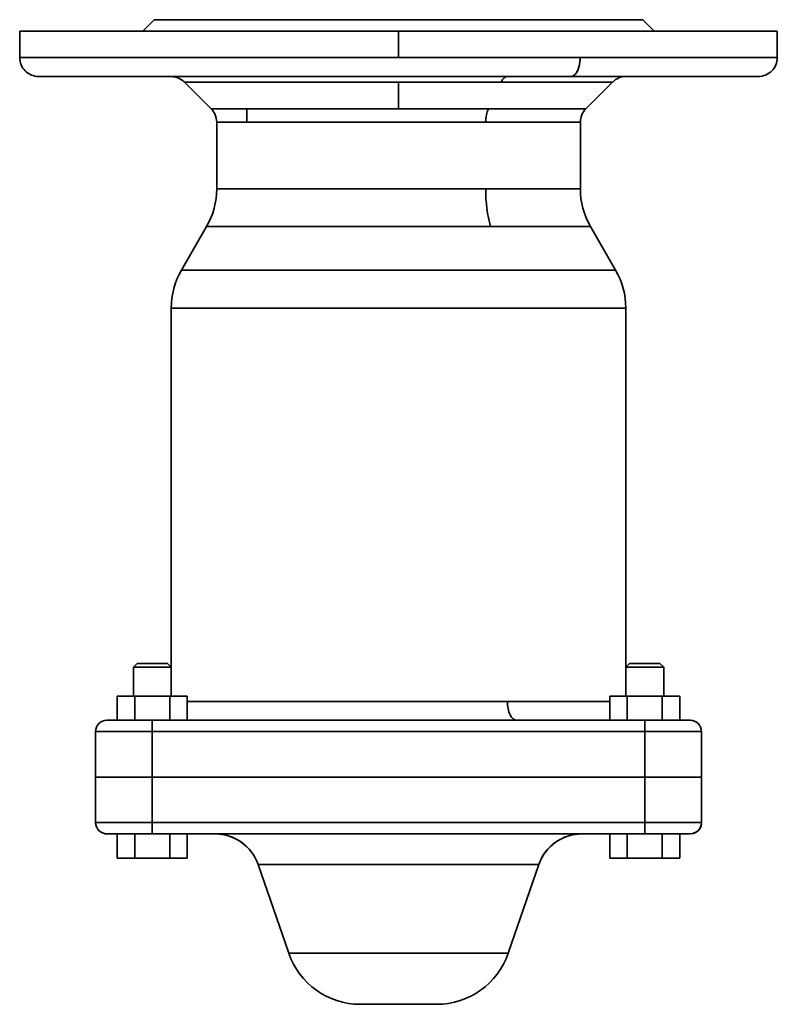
# Model space of a CAD drawing. Header units: inches. Extents: x 3754 to 4695, y 376 to 1357.
# Tile 1 of 14: x 4107 to 4307, y 376 to 636. Entities that reach past the tile are written whole.
import ezdxf

# ---------------------------------------------------------------- set-up
doc = ezdxf.new("R2010")
doc.units = ezdxf.units.IN
doc.header["$MEASUREMENT"] = 0

msp = doc.modelspace()

# ---------------------------------------------------------------- linework, layer by layer
at = {"color": 7, "lineweight": 35, "ltscale": 0.106066}
for p, q in [((4142.72, 636.24), (4139.72, 633.24)), ((4139.72, 633.24), (4142.72, 636.24)), ((4274.72, 633.24), (4271.72, 636.24)), ((4271.72, 636.24), (4274.72, 633.24))]:
    msp.add_line(p, q, dxfattribs=at)
at = {"color": 7, "lineweight": 35}
for p, q in [((4271.72, 636.24), (4142.72, 636.24)), ((4207.22, 636.24), (4167.22, 636.24)), ((4247.22, 636.24), (4207.22, 636.24)), ((4207.22, 633.24), (4107.22, 633.24)), ((4307.22, 633.24), (4207.22, 633.24)), ((4107.22, 626.24), (4207.22, 626.24)), ((4119.46, 626.24), (4207.22, 626.24)), ((4207.22, 626.24), (4255.16, 626.24)), ((4207.22, 626.24), (4255.16, 626.24)), ((4255.16, 626.24), (4307.22, 626.24)), ((4307.22, 626.24), (4255.16, 626.24)), ((4112.22, 621.24), (4147.16, 621.24)), ((4252.76, 621.24), (4123.85, 621.24)), ((4207.22, 619.77), (4150.68, 619.77)), ((4236.02, 621.24), (4154.5, 621.24)), ((4157.6, 619.77), (4207.22, 619.77)), ((4234.32, 619.77), (4207.22, 619.77)), ((4207.22, 619.77), (4234.32, 619.77)), ((4263.55, 619.77), (4234.32, 619.77)), ((4234.32, 619.77), (4263.75, 619.77)), ((4267.29, 621.24), (4236.02, 621.24)), ((4252.76, 621.24), (4302.22, 621.24)), ((4290.59, 621.24), (4267.28, 621.24)), ((4157.75, 612.7), (4207.22, 612.7)), ((4207.22, 612.7), (4157.75, 612.7)), ((4207.22, 612.7), (4230.93, 612.7)), ((4230.93, 612.7), (4207.22, 612.7)), ((4230.93, 612.7), (4256.68, 612.7)), ((4256.5, 612.7), (4230.93, 612.7)), ((4230.23, 609.17), (4159.22, 609.17)), ((4159.22, 609.17), (4230.23, 609.17)), ((4255.22, 609.17), (4230.23, 609.17)), ((4230.23, 609.17), (4255.22, 609.17)), ((4159.22, 591.6), (4230.23, 591.6)), ((4230.23, 591.6), (4165.09, 591.6)), ((4230.23, 591.6), (4255.22, 591.6)), ((4255.22, 591.6), (4230.23, 591.6)), ((4231.51, 581.6), (4156.54, 581.6)), ((4162.74, 581.6), (4231.51, 581.6)), ((4257.9, 581.6), (4231.51, 581.6)), ((4231.51, 581.6), (4257.9, 581.6)), ((4264.54, 570.09), (4149.9, 570.09)), ((4149.9, 570.09), (4264.54, 570.09)), ((4147.22, 560.09), (4267.22, 560.09)), ((4267.22, 560.09), (4147.22, 560.09)), ((4147.22, 465.24), (4147.22, 560.09)), ((4147.22, 560.09), (4147.22, 465.24)), ((4267.22, 560.09), (4267.22, 457.64)), ((4267.22, 560.09), (4267.22, 457.64)), ((4151.45, 456.24), (4235.98, 456.24)), ((4235.98, 456.24), (4151.45, 456.24)), ((4235.98, 456.24), (4262.98, 456.24)), ((4235.98, 456.24), (4262.98, 456.24)), ((4142.22, 451.24), (4272.22, 451.24)), ((4142.22, 451.24), (4272.22, 451.24)), ((4272.22, 448.24), (4142.22, 448.24)), ((4142.22, 448.24), (4272.22, 448.24)), ((4272.22, 436.24), (4142.22, 436.24)), ((4142.22, 436.24), (4272.22, 436.24)), ((4142.22, 436.24), (4272.22, 436.24)), ((4142.22, 436.24), (4272.22, 436.24)), ((4272.22, 424.24), (4142.22, 424.24)), ((4142.22, 424.24), (4272.22, 424.24)), ((4272.22, 421.24), (4142.22, 421.24)), ((4272.22, 421.24), (4142.22, 421.24)), ((4158.82, 421.24), (4255.61, 421.24)), ((4178.23, 389.73), (4170.17, 413.14)), ((4170.17, 413.14), (4244.26, 413.14)), ((4170.17, 413.14), (4178.23, 389.73)), ((4244.26, 413.14), (4170.17, 413.14)), ((4178.23, 389.73), (4170.17, 413.14)), ((4244.26, 413.14), (4236.2, 389.73)), ((4236.2, 389.73), (4244.26, 413.14)), ((4178.23, 389.73), (4236.2, 389.73)), ((4236.2, 389.73), (4178.23, 389.73)), ((4217.29, 376.24), (4197.14, 376.24)), ((4217.29, 376.24), (4197.14, 376.24))]:
    msp.add_line(p, q, dxfattribs=at)
at = {"color": 7, "lineweight": 35, "ltscale": 0.007765}
for p, q in [((4142.72, 636.24), (4143.03, 636.24)), ((4271.41, 636.24), (4271.72, 636.24))]:
    msp.add_line(p, q, dxfattribs=at)
at = {"color": 7, "lineweight": 35, "ltscale": 0.023218}
for p, q in [((4143.03, 636.24), (4143.96, 636.24)), ((4270.48, 636.24), (4271.41, 636.24))]:
    msp.add_line(p, q, dxfattribs=at)
at = {"color": 7, "lineweight": 35, "ltscale": 0.038451}
for p, q in [((4143.96, 636.24), (4145.49, 636.24)), ((4268.94, 636.24), (4270.48, 636.24))]:
    msp.add_line(p, q, dxfattribs=at)
at = {"color": 7, "lineweight": 35, "ltscale": 0.053311}
for p, q in [((4145.49, 636.24), (4147.63, 636.24)), ((4266.81, 636.24), (4268.94, 636.24))]:
    msp.add_line(p, q, dxfattribs=at)
at = {"color": 7, "lineweight": 35, "ltscale": 0.067657}
for p, q in [((4147.63, 636.24), (4150.33, 636.24)), ((4264.1, 636.24), (4266.81, 636.24))]:
    msp.add_line(p, q, dxfattribs=at)
at = {"color": 7, "lineweight": 35, "ltscale": 0.081352}
for p, q in [((4150.33, 636.24), (4153.59, 636.24)), ((4260.85, 636.24), (4264.1, 636.24))]:
    msp.add_line(p, q, dxfattribs=at)
at = {"color": 7, "lineweight": 35, "ltscale": 0.094266}
for p, q in [((4153.59, 636.24), (4157.36, 636.24)), ((4257.08, 636.24), (4260.85, 636.24))]:
    msp.add_line(p, q, dxfattribs=at)
at = {"color": 7, "lineweight": 35, "ltscale": 0.10627}
for p, q in [((4157.36, 636.24), (4161.61, 636.24)), ((4252.82, 636.24), (4257.08, 636.24))]:
    msp.add_line(p, q, dxfattribs=at)
at = {"color": 7, "lineweight": 35, "ltscale": 0.11725}
for p, q in [((4161.61, 636.24), (4166.3, 636.24)), ((4248.13, 636.24), (4252.82, 636.24))]:
    msp.add_line(p, q, dxfattribs=at)
at = {"color": 7, "lineweight": 35, "ltscale": 0.127103}
for p, q in [((4166.3, 636.24), (4171.38, 636.24)), ((4243.05, 636.24), (4248.13, 636.24))]:
    msp.add_line(p, q, dxfattribs=at)
at = {"color": 7, "lineweight": 35, "ltscale": 0.13573}
for p, q in [((4171.38, 636.24), (4176.81, 636.24)), ((4237.62, 636.24), (4243.05, 636.24))]:
    msp.add_line(p, q, dxfattribs=at)
at = {"color": 7, "lineweight": 35, "ltscale": 0.14305}
for p, q in [((4176.81, 636.24), (4182.53, 636.24)), ((4231.9, 636.24), (4237.62, 636.24))]:
    msp.add_line(p, q, dxfattribs=at)
at = {"color": 7, "lineweight": 35, "ltscale": 0.148993}
for p, q in [((4182.53, 636.24), (4188.49, 636.24)), ((4225.94, 636.24), (4231.9, 636.24))]:
    msp.add_line(p, q, dxfattribs=at)
at = {"color": 7, "lineweight": 35, "ltscale": 0.153502}
for p, q in [((4188.49, 636.24), (4194.63, 636.24)), ((4219.8, 636.24), (4225.94, 636.24))]:
    msp.add_line(p, q, dxfattribs=at)
at = {"color": 7, "lineweight": 35, "ltscale": 0.156531}
for p, q in [((4194.63, 636.24), (4200.89, 636.24)), ((4213.54, 636.24), (4219.8, 636.24))]:
    msp.add_line(p, q, dxfattribs=at)
at = {"color": 7, "lineweight": 35, "ltscale": 0.158052}
for p, q in [((4200.89, 636.24), (4207.22, 636.24)), ((4207.22, 636.24), (4213.54, 636.24))]:
    msp.add_line(p, q, dxfattribs=at)
at = {"color": 7, "lineweight": 35, "ltscale": 0.175}
for p, q in [((4107.22, 626.24), (4107.22, 633.24)), ((4207.22, 626.24), (4207.22, 633.24)), ((4207.22, 633.24), (4207.22, 626.24)), ((4307.22, 626.24), (4307.22, 633.24))]:
    msp.add_line(p, q, dxfattribs=at)
at = {"color": 7, "lineweight": 35, "ltscale": 0.012038}
for p, q in [((4107.22, 633.24), (4107.7, 633.24)), ((4306.73, 633.24), (4307.22, 633.24))]:
    msp.add_line(p, q, dxfattribs=at)
at = {"color": 7, "lineweight": 35, "ltscale": 0.035999}
for p, q in [((4107.7, 633.24), (4109.14, 633.24)), ((4305.29, 633.24), (4306.73, 633.24))]:
    msp.add_line(p, q, dxfattribs=at)
at = {"color": 7, "lineweight": 35, "ltscale": 0.059612}
msp.add_line((4109.14, 633.24), (4111.52, 633.24), dxfattribs=at)
at = {"color": 7, "lineweight": 35, "ltscale": 0.082652}
for p, q in [((4111.52, 633.24), (4114.83, 633.24)), ((4299.6, 633.24), (4302.91, 633.24))]:
    msp.add_line(p, q, dxfattribs=at)
at = {"color": 7, "lineweight": 35, "ltscale": 0.104895}
for p, q in [((4114.83, 633.24), (4119.02, 633.24)), ((4295.41, 633.24), (4299.6, 633.24))]:
    msp.add_line(p, q, dxfattribs=at)
at = {"color": 7, "lineweight": 35, "ltscale": 0.126129}
for p, q in [((4119.02, 633.24), (4124.07, 633.24)), ((4290.36, 633.24), (4295.41, 633.24))]:
    msp.add_line(p, q, dxfattribs=at)
at = {"color": 7, "lineweight": 35, "ltscale": 0.146149}
for p, q in [((4124.07, 633.24), (4129.92, 633.24)), ((4284.52, 633.24), (4290.36, 633.24))]:
    msp.add_line(p, q, dxfattribs=at)
at = {"color": 7, "lineweight": 35, "ltscale": 0.164758}
for p, q in [((4129.92, 633.24), (4136.51, 633.24)), ((4277.93, 633.24), (4284.52, 633.24))]:
    msp.add_line(p, q, dxfattribs=at)
at = {"color": 7, "lineweight": 35, "ltscale": 0.181784}
for p, q in [((4136.51, 633.24), (4143.78, 633.24)), ((4270.66, 633.24), (4277.93, 633.24))]:
    msp.add_line(p, q, dxfattribs=at)
at = {"color": 7, "lineweight": 35, "ltscale": 0.197058}
for p, q in [((4143.78, 633.24), (4151.66, 633.24)), ((4262.77, 633.24), (4270.66, 633.24))]:
    msp.add_line(p, q, dxfattribs=at)
at = {"color": 7, "lineweight": 35, "ltscale": 0.210434}
for p, q in [((4151.66, 633.24), (4160.08, 633.24)), ((4254.36, 633.24), (4262.77, 633.24))]:
    msp.add_line(p, q, dxfattribs=at)
at = {"color": 7, "lineweight": 35, "ltscale": 0.221782}
for p, q in [((4160.08, 633.24), (4168.95, 633.24)), ((4245.48, 633.24), (4254.36, 633.24))]:
    msp.add_line(p, q, dxfattribs=at)
at = {"color": 7, "lineweight": 35, "ltscale": 0.230998}
for p, q in [((4168.95, 633.24), (4178.19, 633.24)), ((4236.24, 633.24), (4245.48, 633.24))]:
    msp.add_line(p, q, dxfattribs=at)
at = {"color": 7, "lineweight": 35, "ltscale": 0.237985}
for p, q in [((4178.19, 633.24), (4187.71, 633.24)), ((4226.73, 633.24), (4236.24, 633.24))]:
    msp.add_line(p, q, dxfattribs=at)
at = {"color": 7, "lineweight": 35, "ltscale": 0.242683}
for p, q in [((4187.71, 633.24), (4197.41, 633.24)), ((4217.02, 633.24), (4226.73, 633.24))]:
    msp.add_line(p, q, dxfattribs=at)
at = {"color": 7, "lineweight": 35, "ltscale": 0.245042}
for p, q in [((4197.41, 633.24), (4207.22, 633.24)), ((4207.22, 633.24), (4217.02, 633.24))]:
    msp.add_line(p, q, dxfattribs=at)
at = {"color": 7, "lineweight": 35, "ltscale": 0.059613}
msp.add_line((4302.91, 633.24), (4305.29, 633.24), dxfattribs=at)
at = {"color": 7, "lineweight": 35, "ltscale": 0.306044}
msp.add_line((4107.22, 626.24), (4119.46, 626.24), dxfattribs=at)
at = {"color": 7, "lineweight": 35, "ltscale": 0.017338}
msp.add_line((4112.24, 621.24), (4112.93, 621.24), dxfattribs=at)
at = {"color": 7, "lineweight": 35, "ltscale": 0.039936}
msp.add_line((4112.93, 621.24), (4114.53, 621.24), dxfattribs=at)
at = {"color": 7, "lineweight": 35, "ltscale": 0.060457}
msp.add_line((4114.53, 621.24), (4116.95, 621.24), dxfattribs=at)
at = {"color": 7, "lineweight": 35, "ltscale": 0.078513}
msp.add_line((4116.95, 621.24), (4120.09, 621.24), dxfattribs=at)
at = {"color": 7, "lineweight": 35, "ltscale": 0.09388}
msp.add_line((4120.09, 621.24), (4123.85, 621.24), dxfattribs=at)
at = {"color": 7, "lineweight": 35, "ltscale": 0.475001}
for p, q in [((4142.81, 621.24), (4123.81, 621.24)), ((4142.81, 621.24), (4123.81, 621.24)), ((4123.81, 621.24), (4142.81, 621.24)), ((4123.81, 621.24), (4142.81, 621.24))]:
    msp.add_line(p, q, dxfattribs=at)
at = {"color": 7, "lineweight": 35, "ltscale": 0.110744}
msp.add_line((4123.85, 621.24), (4128.28, 621.24), dxfattribs=at)
at = {"color": 7, "lineweight": 35, "ltscale": 0.131242}
msp.add_line((4128.28, 621.24), (4133.53, 621.24), dxfattribs=at)
at = {"color": 7, "lineweight": 35, "ltscale": 0.151775}
msp.add_line((4133.53, 621.24), (4139.6, 621.24), dxfattribs=at)
at = {"color": 7, "lineweight": 35, "ltscale": 0.171704}
msp.add_line((4139.6, 621.24), (4146.46, 621.24), dxfattribs=at)
at = {"color": 7, "lineweight": 35, "ltscale": 0.19035}
msp.add_line((4146.46, 621.24), (4154.08, 621.24), dxfattribs=at)
at = {"color": 7, "lineweight": 35, "ltscale": 0.183459}
msp.add_line((4154.5, 621.24), (4147.16, 621.24), dxfattribs=at)
at = {"color": 7, "lineweight": 35, "ltscale": 0.173022}
msp.add_line((4150.68, 619.77), (4157.6, 619.77), dxfattribs=at)
at = {"color": 7, "lineweight": 35, "ltscale": 0.25}
for p, q in [((4150.68, 619.77), (4157.75, 612.7)), ((4263.75, 619.77), (4256.68, 612.7)), ((4147.22, 465.24), (4137.22, 465.24)), ((4137.22, 465.24), (4147.22, 465.24)), ((4277.22, 465.24), (4267.22, 465.24)), ((4267.22, 465.24), (4277.22, 465.24))]:
    msp.add_line(p, q, dxfattribs=at)
at = {"color": 7, "lineweight": 35, "ltscale": 0.207001}
msp.add_line((4154.08, 621.24), (4162.36, 621.24), dxfattribs=at)
at = {"color": 7, "lineweight": 35, "ltscale": 0.221002}
msp.add_line((4162.36, 621.24), (4171.2, 621.24), dxfattribs=at)
at = {"color": 7, "lineweight": 35, "ltscale": 0.475}
for p, q in [((4186.1, 621.24), (4167.1, 621.24)), ((4167.1, 621.24), (4186.1, 621.24)), ((4247.33, 621.24), (4228.33, 621.24)), ((4228.33, 621.24), (4247.33, 621.24)), ((4290.63, 621.24), (4271.63, 621.24)), ((4290.63, 621.24), (4271.63, 621.24)), ((4271.63, 621.24), (4290.63, 621.24)), ((4271.63, 621.24), (4290.63, 621.24))]:
    msp.add_line(p, q, dxfattribs=at)
at = {"color": 7, "lineweight": 35, "ltscale": 0.231784}
msp.add_line((4171.2, 621.24), (4180.47, 621.24), dxfattribs=at)
at = {"color": 7, "lineweight": 35, "ltscale": 0.238936}
msp.add_line((4180.47, 621.24), (4190.03, 621.24), dxfattribs=at)
at = {"color": 7, "lineweight": 35, "ltscale": 0.242227}
msp.add_line((4190.03, 621.24), (4199.72, 621.24), dxfattribs=at)
at = {"color": 7, "lineweight": 35, "ltscale": 0.241637}
msp.add_line((4199.72, 621.24), (4209.38, 621.24), dxfattribs=at)
at = {"color": 7, "lineweight": 35, "ltscale": 0.176777}
for p, q in [((4207.22, 619.77), (4207.22, 612.7)), ((4207.22, 612.7), (4207.22, 619.77))]:
    msp.add_line(p, q, dxfattribs=at)
at = {"color": 7, "lineweight": 35, "ltscale": 0.237343}
msp.add_line((4209.38, 621.24), (4218.88, 621.24), dxfattribs=at)
at = {"color": 7, "lineweight": 35, "ltscale": 0.229697}
msp.add_line((4218.88, 621.24), (4228.06, 621.24), dxfattribs=at)
at = {"color": 7, "lineweight": 35, "ltscale": 0.219186}
msp.add_line((4228.06, 621.24), (4236.83, 621.24), dxfattribs=at)
at = {"color": 7, "lineweight": 35, "ltscale": 0.206381}
msp.add_line((4236.83, 621.24), (4245.09, 621.24), dxfattribs=at)
at = {"color": 7, "lineweight": 35, "ltscale": 0.191885}
msp.add_line((4245.09, 621.24), (4252.76, 621.24), dxfattribs=at)
at = {"color": 7, "lineweight": 35, "ltscale": 0.198811}
msp.add_line((4252.76, 621.24), (4260.71, 621.24), dxfattribs=at)
at = {"color": 7, "lineweight": 35, "ltscale": 0.18593}
msp.add_line((4260.71, 621.24), (4268.15, 621.24), dxfattribs=at)
at = {"color": 7, "lineweight": 35, "ltscale": 0.171259}
msp.add_line((4268.15, 621.24), (4275, 621.24), dxfattribs=at)
at = {"color": 7, "lineweight": 35, "ltscale": 0.154938}
msp.add_line((4275, 621.24), (4281.2, 621.24), dxfattribs=at)
at = {"color": 7, "lineweight": 35, "ltscale": 0.137126}
msp.add_line((4281.2, 621.24), (4286.68, 621.24), dxfattribs=at)
at = {"color": 7, "lineweight": 35, "ltscale": 0.117995}
msp.add_line((4286.68, 621.24), (4291.4, 621.24), dxfattribs=at)
at = {"color": 7, "lineweight": 35, "ltscale": 0.097723}
msp.add_line((4291.4, 621.24), (4295.31, 621.24), dxfattribs=at)
at = {"color": 7, "lineweight": 35, "ltscale": 0.076514}
msp.add_line((4295.31, 621.24), (4298.37, 621.24), dxfattribs=at)
at = {"color": 7, "lineweight": 35, "ltscale": 0.054565}
msp.add_line((4298.37, 621.24), (4300.56, 621.24), dxfattribs=at)
at = {"color": 7, "lineweight": 35, "ltscale": 0.032094}
msp.add_line((4300.56, 621.24), (4301.84, 621.24), dxfattribs=at)
at = {"color": 7, "lineweight": 35, "ltscale": 0.007655}
msp.add_line((4301.84, 621.24), (4302.15, 621.24), dxfattribs=at)
at = {"color": 7, "lineweight": 35, "ltscale": 0.088388}
msp.add_line((4167.22, 609.17), (4167.22, 612.7), dxfattribs=at)
at = {"color": 7, "lineweight": 35, "ltscale": 9.2e-05}
msp.add_line((4256.68, 612.7), (4256.68, 612.7), dxfattribs=at)
at = {"color": 7, "lineweight": 35, "ltscale": 0.439249}
for p, q in [((4159.22, 591.6), (4159.22, 609.17)), ((4159.22, 609.17), (4159.22, 591.6)), ((4255.22, 609.17), (4255.22, 591.6)), ((4255.22, 609.17), (4255.22, 591.6))]:
    msp.add_line(p, q, dxfattribs=at)
at = {"color": 7, "lineweight": 35, "ltscale": 0.146901}
msp.add_line((4165.09, 591.6), (4159.22, 591.6), dxfattribs=at)
at = {"color": 7, "lineweight": 35, "ltscale": 0.332051}
for p, q in [((4156.54, 581.6), (4149.9, 570.09)), ((4149.9, 570.09), (4156.54, 581.6)), ((4264.54, 570.09), (4257.9, 581.6)), ((4257.9, 581.6), (4264.54, 570.09))]:
    msp.add_line(p, q, dxfattribs=at)
at = {"color": 7, "lineweight": 35, "ltscale": 0.155101}
for p, q in [((4156.54, 581.6), (4162.74, 581.6)), ((4257.9, 581.6), (4251.69, 581.6))]:
    msp.add_line(p, q, dxfattribs=at)
at = {"color": 7, "lineweight": 35, "ltscale": 0.075822}
msp.add_line((4251.69, 581.6), (4248.66, 581.6), dxfattribs=at)
at = {"color": 7, "lineweight": 35, "ltscale": 0.035355}
for p, q in [((4138.22, 466.24), (4137.22, 465.24)), ((4137.22, 465.24), (4138.22, 466.24)), ((4147.22, 465.24), (4146.22, 466.24)), ((4146.22, 466.24), (4147.22, 465.24)), ((4268.22, 466.24), (4267.22, 465.24)), ((4267.22, 465.24), (4268.22, 466.24)), ((4277.22, 465.24), (4276.22, 466.24)), ((4276.22, 466.24), (4277.22, 465.24))]:
    msp.add_line(p, q, dxfattribs=at)
at = {"color": 7, "lineweight": 35, "ltscale": 0.2}
for p, q in [((4146.22, 466.24), (4138.22, 466.24)), ((4276.22, 466.24), (4268.22, 466.24))]:
    msp.add_line(p, q, dxfattribs=at)
at = {"color": 7, "lineweight": 35, "ltscale": 0.001921}
for p, q in [((4138.22, 466.24), (4138.29, 466.24)), ((4146.14, 466.24), (4146.22, 466.24)), ((4268.22, 466.24), (4268.29, 466.24)), ((4276.14, 466.24), (4276.22, 466.24))]:
    msp.add_line(p, q, dxfattribs=at)
at = {"color": 7, "lineweight": 35, "ltscale": 0.005692}
for p, q in [((4138.29, 466.24), (4138.52, 466.24)), ((4145.91, 466.24), (4146.14, 466.24)), ((4268.29, 466.24), (4268.52, 466.24)), ((4275.91, 466.24), (4276.14, 466.24))]:
    msp.add_line(p, q, dxfattribs=at)
at = {"color": 7, "lineweight": 35, "ltscale": 0.009241}
for p, q in [((4138.52, 466.24), (4138.89, 466.24)), ((4145.54, 466.24), (4145.91, 466.24)), ((4268.52, 466.24), (4268.89, 466.24)), ((4275.54, 466.24), (4275.91, 466.24))]:
    msp.add_line(p, q, dxfattribs=at)
at = {"color": 7, "lineweight": 35, "ltscale": 0.012436}
for p, q in [((4138.89, 466.24), (4139.39, 466.24)), ((4145.04, 466.24), (4145.54, 466.24)), ((4268.89, 466.24), (4269.39, 466.24)), ((4275.04, 466.24), (4275.54, 466.24))]:
    msp.add_line(p, q, dxfattribs=at)
at = {"color": 7, "lineweight": 35, "ltscale": 0.015154}
for p, q in [((4139.39, 466.24), (4139.99, 466.24)), ((4144.44, 466.24), (4145.04, 466.24)), ((4269.39, 466.24), (4269.99, 466.24)), ((4274.44, 466.24), (4275.04, 466.24))]:
    msp.add_line(p, q, dxfattribs=at)
at = {"color": 7, "lineweight": 35, "ltscale": 0.01729}
for p, q in [((4139.99, 466.24), (4140.69, 466.24)), ((4273.75, 466.24), (4274.44, 466.24))]:
    msp.add_line(p, q, dxfattribs=at)
at = {"color": 7, "lineweight": 35, "ltscale": 0.018759}
for p, q in [((4140.69, 466.24), (4141.44, 466.24)), ((4273, 466.24), (4273.75, 466.24))]:
    msp.add_line(p, q, dxfattribs=at)
at = {"color": 7, "lineweight": 35, "ltscale": 0.019508}
for p, q in [((4141.44, 466.24), (4142.22, 466.24)), ((4142.22, 466.24), (4143, 466.24)), ((4271.44, 466.24), (4272.22, 466.24)), ((4272.22, 466.24), (4273, 466.24))]:
    msp.add_line(p, q, dxfattribs=at)
at = {"color": 7, "lineweight": 35, "ltscale": 0.018761}
for p, q in [((4143, 466.24), (4143.75, 466.24)), ((4270.69, 466.24), (4271.44, 466.24))]:
    msp.add_line(p, q, dxfattribs=at)
at = {"color": 7, "lineweight": 35, "ltscale": 0.017288}
for p, q in [((4143.75, 466.24), (4144.44, 466.24)), ((4269.99, 466.24), (4270.69, 466.24))]:
    msp.add_line(p, q, dxfattribs=at)
at = {"color": 7, "lineweight": 35, "ltscale": 0.19}
for p, q in [((4137.22, 457.64), (4137.22, 465.24)), ((4137.22, 465.24), (4137.22, 457.64)), ((4137.22, 457.64), (4137.22, 465.24)), ((4137.22, 465.24), (4137.22, 457.64)), ((4147.22, 465.24), (4147.22, 457.64)), ((4147.22, 465.24), (4147.22, 457.64)), ((4267.22, 457.64), (4267.22, 465.24)), ((4267.22, 465.24), (4267.22, 457.64)), ((4277.22, 465.24), (4277.22, 457.64)), ((4277.22, 465.24), (4277.22, 457.64))]:
    msp.add_line(p, q, dxfattribs=at)
at = {"color": 7, "lineweight": 35, "ltscale": 0.115469}
for p, q in [((4132.98, 457.64), (4137.6, 457.64)), ((4137.6, 457.64), (4132.98, 457.64)), ((4276.83, 457.64), (4281.45, 457.64)), ((4281.45, 457.64), (4276.83, 457.64)), ((4151.45, 421.24), (4146.84, 421.24)), ((4151.45, 421.24), (4146.84, 421.24)), ((4151.45, 414.84), (4146.84, 414.84)), ((4151.45, 414.84), (4146.84, 414.84)), ((4146.84, 414.84), (4151.45, 414.84)), ((4151.45, 414.84), (4146.84, 414.84)), ((4146.84, 414.84), (4151.45, 414.84)), ((4281.45, 414.84), (4276.84, 414.84)), ((4281.45, 414.84), (4276.84, 414.84)), ((4276.84, 414.84), (4281.45, 414.84)), ((4281.45, 414.84), (4276.84, 414.84)), ((4276.84, 414.84), (4281.45, 414.84))]:
    msp.add_line(p, q, dxfattribs=at)
at = {"color": 7, "lineweight": 35, "ltscale": 0.16}
for p, q in [((4132.98, 457.64), (4132.98, 451.24)), ((4132.98, 451.24), (4132.98, 457.64)), ((4132.98, 457.64), (4132.98, 451.24)), ((4132.98, 451.24), (4132.98, 457.64)), ((4137.6, 451.24), (4137.6, 457.64)), ((4137.6, 457.64), (4137.6, 451.24)), ((4146.83, 451.24), (4146.83, 457.64)), ((4146.83, 457.64), (4146.83, 451.24)), ((4151.45, 451.24), (4151.45, 457.64)), ((4151.45, 457.64), (4151.45, 451.24)), ((4262.98, 457.64), (4262.98, 451.24)), ((4262.98, 451.24), (4262.98, 457.64)), ((4267.6, 451.24), (4267.6, 457.64)), ((4267.6, 457.64), (4267.6, 451.24)), ((4276.83, 451.24), (4276.83, 457.64)), ((4276.83, 457.64), (4276.83, 451.24)), ((4281.45, 451.24), (4281.45, 457.64)), ((4281.45, 457.64), (4281.45, 451.24)), ((4132.98, 414.84), (4132.98, 421.24)), ((4132.98, 421.24), (4132.98, 414.84)), ((4132.98, 414.84), (4132.98, 421.24)), ((4132.98, 421.24), (4132.98, 414.84)), ((4137.6, 421.24), (4137.6, 414.84)), ((4137.6, 414.84), (4137.6, 421.24)), ((4146.84, 421.24), (4146.84, 414.84)), ((4146.84, 414.84), (4146.84, 421.24)), ((4151.45, 421.24), (4151.45, 414.84)), ((4151.45, 414.84), (4151.45, 421.24)), ((4262.98, 414.84), (4262.98, 421.24)), ((4262.98, 421.24), (4262.98, 414.84)), ((4262.98, 414.84), (4262.98, 421.24)), ((4262.98, 421.24), (4262.98, 414.84)), ((4267.6, 421.24), (4267.6, 414.84)), ((4267.6, 414.84), (4267.6, 421.24)), ((4276.84, 421.24), (4276.84, 414.84)), ((4276.84, 414.84), (4276.84, 421.24)), ((4281.45, 421.24), (4281.45, 414.84)), ((4281.45, 414.84), (4281.45, 421.24))]:
    msp.add_line(p, q, dxfattribs=at)
at = {"color": 7, "lineweight": 35, "ltscale": 0.23094}
for p, q in [((4137.6, 457.64), (4146.83, 457.64)), ((4146.83, 457.64), (4137.6, 457.64)), ((4267.6, 457.64), (4276.83, 457.64)), ((4276.83, 457.64), (4267.6, 457.64)), ((4276.84, 421.24), (4267.6, 421.24)), ((4276.84, 421.24), (4267.6, 421.24)), ((4146.84, 414.84), (4137.6, 414.84)), ((4146.84, 414.84), (4137.6, 414.84)), ((4137.6, 414.84), (4146.84, 414.84)), ((4146.84, 414.84), (4137.6, 414.84)), ((4137.6, 414.84), (4146.84, 414.84)), ((4276.84, 414.84), (4267.6, 414.84)), ((4276.84, 414.84), (4267.6, 414.84)), ((4267.6, 414.84), (4276.84, 414.84)), ((4276.84, 414.84), (4267.6, 414.84)), ((4267.6, 414.84), (4276.84, 414.84))]:
    msp.add_line(p, q, dxfattribs=at)
at = {"color": 7, "lineweight": 35, "ltscale": 0.115471}
for p, q in [((4146.83, 457.64), (4151.45, 457.64)), ((4151.45, 457.64), (4146.83, 457.64)), ((4262.98, 457.64), (4267.6, 457.64)), ((4267.6, 457.64), (4262.98, 457.64)), ((4137.6, 451.24), (4142.22, 451.24)), ((4137.6, 451.24), (4142.22, 451.24)), ((4272.22, 451.24), (4276.83, 451.24)), ((4272.22, 451.24), (4276.83, 451.24)), ((4267.6, 421.24), (4262.98, 421.24)), ((4267.6, 421.24), (4262.98, 421.24)), ((4137.6, 414.84), (4132.98, 414.84)), ((4137.6, 414.84), (4132.98, 414.84)), ((4132.98, 414.84), (4137.6, 414.84)), ((4137.6, 414.84), (4132.98, 414.84)), ((4132.98, 414.84), (4137.6, 414.84)), ((4267.6, 414.84), (4262.98, 414.84)), ((4267.6, 414.84), (4262.98, 414.84)), ((4262.98, 414.84), (4267.6, 414.84)), ((4267.6, 414.84), (4262.98, 414.84)), ((4262.98, 414.84), (4267.6, 414.84))]:
    msp.add_line(p, q, dxfattribs=at)
at = {"color": 7, "lineweight": 35, "ltscale": 0.3}
for p, q in [((4142.22, 451.24), (4130.22, 451.24)), ((4284.22, 451.24), (4272.22, 451.24)), ((4127.22, 436.24), (4127.22, 448.24)), ((4127.22, 436.24), (4127.22, 448.24)), ((4127.22, 436.24), (4127.22, 448.24)), ((4142.22, 448.24), (4142.22, 436.24)), ((4142.22, 436.24), (4142.22, 448.24)), ((4272.22, 436.24), (4272.22, 448.24)), ((4272.22, 448.24), (4272.22, 436.24)), ((4287.22, 448.24), (4287.22, 436.24)), ((4287.22, 448.24), (4287.22, 436.24)), ((4127.22, 424.24), (4127.22, 436.24)), ((4127.22, 424.24), (4127.22, 436.24)), ((4127.22, 436.24), (4127.22, 424.24)), ((4142.22, 424.24), (4142.22, 436.24)), ((4142.22, 436.24), (4142.22, 424.24)), ((4272.22, 424.24), (4272.22, 436.24)), ((4272.22, 436.24), (4272.22, 424.24)), ((4287.22, 424.24), (4287.22, 436.24)), ((4287.22, 436.24), (4287.22, 424.24)), ((4287.22, 436.24), (4287.22, 424.24))]:
    msp.add_line(p, q, dxfattribs=at)
at = {"color": 7, "lineweight": 35, "ltscale": 0.005765}
for p, q in [((4130.22, 451.24), (4130.45, 451.24)), ((4283.99, 451.24), (4284.22, 451.24))]:
    msp.add_line(p, q, dxfattribs=at)
at = {"color": 7, "lineweight": 35, "ltscale": 0.017072}
for p, q in [((4130.45, 451.24), (4131.13, 451.24)), ((4283.3, 451.24), (4283.99, 451.24))]:
    msp.add_line(p, q, dxfattribs=at)
at = {"color": 7, "lineweight": 35, "ltscale": 0.027722}
for p, q in [((4131.13, 451.24), (4132.24, 451.24)), ((4282.19, 451.24), (4283.3, 451.24))]:
    msp.add_line(p, q, dxfattribs=at)
at = {"color": 7, "lineweight": 35, "ltscale": 0.037309}
for p, q in [((4132.24, 451.24), (4133.73, 451.24)), ((4280.7, 451.24), (4282.19, 451.24))]:
    msp.add_line(p, q, dxfattribs=at)
at = {"color": 7, "lineweight": 35, "ltscale": 0.045462}
for p, q in [((4133.73, 451.24), (4135.55, 451.24)), ((4278.88, 451.24), (4280.7, 451.24))]:
    msp.add_line(p, q, dxfattribs=at)
at = {"color": 7, "lineweight": 35, "ltscale": 0.051865}
for p, q in [((4135.55, 451.24), (4137.62, 451.24)), ((4276.81, 451.24), (4278.88, 451.24))]:
    msp.add_line(p, q, dxfattribs=at)
at = {"color": 7, "lineweight": 35, "ltscale": 0.056279}
for p, q in [((4137.62, 451.24), (4139.87, 451.24)), ((4274.56, 451.24), (4276.81, 451.24))]:
    msp.add_line(p, q, dxfattribs=at)
at = {"color": 7, "lineweight": 35, "ltscale": 0.058527}
for p, q in [((4139.87, 451.24), (4142.22, 451.24)), ((4272.22, 451.24), (4274.56, 451.24))]:
    msp.add_line(p, q, dxfattribs=at)
at = {"color": 7, "lineweight": 35, "ltscale": 0.075}
for p, q in [((4142.22, 451.24), (4142.22, 448.24)), ((4142.22, 448.24), (4142.22, 451.24)), ((4272.22, 448.24), (4272.22, 451.24)), ((4272.22, 451.24), (4272.22, 448.24)), ((4142.22, 424.24), (4142.22, 421.24)), ((4142.22, 424.24), (4142.22, 421.24)), ((4272.22, 421.24), (4272.22, 424.24)), ((4272.22, 421.24), (4272.22, 424.24))]:
    msp.add_line(p, q, dxfattribs=at)
at = {"color": 7, "lineweight": 35, "ltscale": 0.375}
for p, q in [((4142.22, 448.24), (4127.22, 448.24)), ((4127.22, 448.24), (4142.22, 448.24)), ((4287.22, 448.24), (4272.22, 448.24)), ((4272.22, 448.24), (4287.22, 448.24)), ((4142.22, 436.24), (4127.22, 436.24)), ((4127.22, 436.24), (4142.22, 436.24)), ((4287.22, 436.24), (4272.22, 436.24)), ((4272.22, 436.24), (4287.22, 436.24)), ((4127.22, 424.24), (4142.22, 424.24)), ((4272.22, 424.24), (4287.22, 424.24)), ((4272.22, 424.24), (4287.22, 424.24))]:
    msp.add_line(p, q, dxfattribs=at)
at = {"color": 7, "lineweight": 35, "ltscale": 0.00181}
msp.add_line((4127.22, 436.24), (4127.29, 436.24), dxfattribs=at)
at = {"color": 7, "lineweight": 35, "ltscale": 0.007205}
for p, q in [((4127.22, 436.24), (4127.5, 436.24)), ((4286.93, 436.24), (4287.22, 436.24))]:
    msp.add_line(p, q, dxfattribs=at)
at = {"color": 7, "lineweight": 35, "ltscale": 0.005367}
msp.add_line((4127.29, 436.24), (4127.5, 436.24), dxfattribs=at)
at = {"color": 7, "lineweight": 35, "ltscale": 0.008905}
msp.add_line((4127.5, 436.24), (4127.86, 436.24), dxfattribs=at)
at = {"color": 7, "lineweight": 35, "ltscale": 0.021339}
for p, q in [((4127.5, 436.24), (4128.36, 436.24)), ((4286.07, 436.24), (4286.93, 436.24))]:
    msp.add_line(p, q, dxfattribs=at)
at = {"color": 7, "lineweight": 35, "ltscale": 0.012454}
msp.add_line((4127.86, 436.24), (4128.36, 436.24), dxfattribs=at)
at = {"color": 7, "lineweight": 35, "ltscale": 0.015686}
msp.add_line((4128.36, 436.24), (4128.98, 436.24), dxfattribs=at)
at = {"color": 7, "lineweight": 35, "ltscale": 0.034654}
for p, q in [((4128.36, 436.24), (4129.74, 436.24)), ((4284.69, 436.24), (4286.07, 436.24))]:
    msp.add_line(p, q, dxfattribs=at)
at = {"color": 7, "lineweight": 35, "ltscale": 0.018823}
msp.add_line((4128.98, 436.24), (4129.74, 436.24), dxfattribs=at)
at = {"color": 7, "lineweight": 35, "ltscale": 0.021982}
msp.add_line((4129.74, 436.24), (4130.62, 436.24), dxfattribs=at)
at = {"color": 7, "lineweight": 35, "ltscale": 0.046635}
for p, q in [((4129.74, 436.24), (4131.61, 436.24)), ((4282.82, 436.24), (4284.69, 436.24))]:
    msp.add_line(p, q, dxfattribs=at)
at = {"color": 7, "lineweight": 35, "ltscale": 0.024722}
msp.add_line((4130.62, 436.24), (4131.61, 436.24), dxfattribs=at)
at = {"color": 7, "lineweight": 35, "ltscale": 0.027115}
msp.add_line((4131.61, 436.24), (4132.69, 436.24), dxfattribs=at)
at = {"color": 7, "lineweight": 35, "ltscale": 0.056827}
for p, q in [((4131.61, 436.24), (4133.88, 436.24)), ((4280.55, 436.24), (4282.82, 436.24))]:
    msp.add_line(p, q, dxfattribs=at)
at = {"color": 7, "lineweight": 35, "ltscale": 0.029501}
msp.add_line((4132.69, 436.24), (4133.87, 436.24), dxfattribs=at)
at = {"color": 7, "lineweight": 35, "ltscale": 0.031693}
msp.add_line((4133.87, 436.24), (4135.14, 436.24), dxfattribs=at)
at = {"color": 7, "lineweight": 35, "ltscale": 0.064833}
for p, q in [((4133.88, 436.24), (4136.48, 436.24)), ((4277.96, 436.24), (4280.55, 436.24))]:
    msp.add_line(p, q, dxfattribs=at)
at = {"color": 7, "lineweight": 35, "ltscale": 0.033128}
msp.add_line((4135.14, 436.24), (4136.46, 436.24), dxfattribs=at)
at = {"color": 7, "lineweight": 35, "ltscale": 0.034492}
msp.add_line((4136.46, 436.24), (4137.84, 436.24), dxfattribs=at)
at = {"color": 7, "lineweight": 35, "ltscale": 0.070348}
for p, q in [((4136.48, 436.24), (4139.29, 436.24)), ((4275.14, 436.24), (4277.96, 436.24))]:
    msp.add_line(p, q, dxfattribs=at)
at = {"color": 7, "lineweight": 35, "ltscale": 0.035846}
msp.add_line((4137.84, 436.24), (4139.28, 436.24), dxfattribs=at)
at = {"color": 7, "lineweight": 35, "ltscale": 0.036537}
msp.add_line((4139.28, 436.24), (4140.74, 436.24), dxfattribs=at)
at = {"color": 7, "lineweight": 35, "ltscale": 0.073158}
for p, q in [((4139.29, 436.24), (4142.22, 436.24)), ((4272.22, 436.24), (4275.14, 436.24))]:
    msp.add_line(p, q, dxfattribs=at)
at = {"color": 7, "lineweight": 35, "ltscale": 0.036938}
msp.add_line((4140.74, 436.24), (4142.22, 436.24), dxfattribs=at)
at = {"color": 7, "lineweight": 35, "ltscale": 0.036832}
msp.add_line((4272.22, 436.24), (4273.69, 436.24), dxfattribs=at)
at = {"color": 7, "lineweight": 35, "ltscale": 0.036226}
msp.add_line((4273.69, 436.24), (4275.14, 436.24), dxfattribs=at)
at = {"color": 7, "lineweight": 35, "ltscale": 0.035625}
msp.add_line((4275.14, 436.24), (4276.56, 436.24), dxfattribs=at)
at = {"color": 7, "lineweight": 35, "ltscale": 0.034825}
msp.add_line((4276.56, 436.24), (4277.96, 436.24), dxfattribs=at)
at = {"color": 7, "lineweight": 35, "ltscale": 0.033167}
msp.add_line((4277.96, 436.24), (4279.28, 436.24), dxfattribs=at)
at = {"color": 7, "lineweight": 35, "ltscale": 0.031429}
msp.add_line((4279.28, 436.24), (4280.54, 436.24), dxfattribs=at)
at = {"color": 7, "lineweight": 35, "ltscale": 0.029666}
msp.add_line((4280.54, 436.24), (4281.73, 436.24), dxfattribs=at)
at = {"color": 7, "lineweight": 35, "ltscale": 0.027295}
msp.add_line((4281.73, 436.24), (4282.82, 436.24), dxfattribs=at)
at = {"color": 7, "lineweight": 35, "ltscale": 0.024608}
msp.add_line((4282.82, 436.24), (4283.8, 436.24), dxfattribs=at)
at = {"color": 7, "lineweight": 35, "ltscale": 0.021927}
msp.add_line((4283.8, 436.24), (4284.68, 436.24), dxfattribs=at)
at = {"color": 7, "lineweight": 35, "ltscale": 0.019037}
msp.add_line((4284.68, 436.24), (4285.44, 436.24), dxfattribs=at)
at = {"color": 7, "lineweight": 35, "ltscale": 0.015703}
msp.add_line((4285.44, 436.24), (4286.07, 436.24), dxfattribs=at)
at = {"color": 7, "lineweight": 35, "ltscale": 0.012386}
msp.add_line((4286.07, 436.24), (4286.56, 436.24), dxfattribs=at)
at = {"color": 7, "lineweight": 35, "ltscale": 0.009018}
msp.add_line((4286.56, 436.24), (4286.93, 436.24), dxfattribs=at)
at = {"color": 7, "lineweight": 35, "ltscale": 0.005438}
msp.add_line((4286.93, 436.24), (4287.14, 436.24), dxfattribs=at)
at = {"color": 7, "lineweight": 35, "ltscale": 0.00182}
msp.add_line((4287.14, 436.24), (4287.22, 436.24), dxfattribs=at)
at = {"color": 7, "lineweight": 35, "ltscale": 0.375017}
msp.add_line((4127.22, 424.24), (4142.22, 424.24), dxfattribs=at)
at = {"color": 7, "lineweight": 35, "ltscale": 0.300206}
msp.add_line((4130.21, 421.24), (4142.22, 421.24), dxfattribs=at)
at = {"color": 7, "lineweight": 35, "ltscale": 0.06925}
msp.add_line((4130.21, 421.24), (4132.98, 421.24), dxfattribs=at)
at = {"color": 7, "lineweight": 35, "ltscale": 0.069067}
msp.add_line((4130.22, 421.24), (4132.98, 421.24), dxfattribs=at)
at = {"color": 7, "lineweight": 35, "ltscale": 0.005756}
msp.add_line((4130.45, 421.24), (4130.22, 421.24), dxfattribs=at)
at = {"color": 7, "lineweight": 35, "ltscale": 0.01707}
msp.add_line((4131.13, 421.24), (4130.45, 421.24), dxfattribs=at)
at = {"color": 7, "lineweight": 35, "ltscale": 0.027733}
msp.add_line((4132.24, 421.24), (4131.13, 421.24), dxfattribs=at)
at = {"color": 7, "lineweight": 35, "ltscale": 0.03732}
msp.add_line((4133.73, 421.24), (4132.24, 421.24), dxfattribs=at)
at = {"color": 7, "lineweight": 35, "ltscale": 0.045465}
msp.add_line((4135.55, 421.24), (4133.73, 421.24), dxfattribs=at)
at = {"color": 7, "lineweight": 35, "ltscale": 0.056264}
for p, q in [((4139.87, 421.24), (4137.62, 421.24)), ((4276.81, 421.24), (4274.56, 421.24))]:
    msp.add_line(p, q, dxfattribs=at)
at = {"color": 7, "lineweight": 35, "ltscale": 0.058536}
msp.add_line((4142.22, 421.24), (4139.87, 421.24), dxfattribs=at)
at = {"color": 7, "lineweight": 35, "ltscale": 0.115474}
msp.add_line((4146.84, 421.24), (4142.22, 421.24), dxfattribs=at)
msp.add_line((4146.84, 421.24), (4142.22, 421.24), dxfattribs=at)
at = {"color": 7, "lineweight": 35, "ltscale": 0.184421}
msp.add_line((4158.83, 421.24), (4151.45, 421.24), dxfattribs=at)
at = {"color": 7, "lineweight": 35, "ltscale": 0.184427}
msp.add_line((4262.98, 421.24), (4255.6, 421.24), dxfattribs=at)
at = {"color": 7, "lineweight": 35, "ltscale": 0.166652}
msp.add_line((4278.88, 421.24), (4272.22, 421.24), dxfattribs=at)
at = {"color": 7, "lineweight": 35, "ltscale": 0.300183}
msp.add_line((4284.22, 421.24), (4272.22, 421.24), dxfattribs=at)
at = {"color": 7, "lineweight": 35, "ltscale": 0.058537}
msp.add_line((4274.56, 421.24), (4272.22, 421.24), dxfattribs=at)
at = {"color": 7, "lineweight": 35, "ltscale": 0.051857}
msp.add_line((4278.88, 421.24), (4276.81, 421.24), dxfattribs=at)
at = {"color": 7, "lineweight": 35, "ltscale": 0.006491}
msp.add_line((4277.09, 421.24), (4276.84, 421.24), dxfattribs=at)
msp.add_line((4277.09, 421.24), (4276.84, 421.24), dxfattribs=at)
at = {"color": 7, "lineweight": 35, "ltscale": 0.021127}
msp.add_line((4279.33, 421.24), (4278.48, 421.24), dxfattribs=at)
msp.add_line((4279.33, 421.24), (4278.48, 421.24), dxfattribs=at)
at = {"color": 7, "lineweight": 35, "ltscale": 0.045468}
msp.add_line((4280.7, 421.24), (4278.88, 421.24), dxfattribs=at)
at = {"color": 7, "lineweight": 35, "ltscale": 0.030299}
msp.add_line((4281.45, 421.24), (4280.24, 421.24), dxfattribs=at)
msp.add_line((4281.45, 421.24), (4280.24, 421.24), dxfattribs=at)
at = {"color": 7, "lineweight": 35, "ltscale": 0.037321}
msp.add_line((4282.19, 421.24), (4280.7, 421.24), dxfattribs=at)
at = {"color": 7, "lineweight": 35, "ltscale": 0.069072}
msp.add_line((4281.45, 421.24), (4284.22, 421.24), dxfattribs=at)
at = {"color": 7, "lineweight": 35, "ltscale": 0.069266}
msp.add_line((4284.22, 421.24), (4281.45, 421.24), dxfattribs=at)
at = {"color": 7, "lineweight": 35, "ltscale": 0.02773}
msp.add_line((4283.3, 421.24), (4282.19, 421.24), dxfattribs=at)
at = {"color": 7, "lineweight": 35, "ltscale": 0.017052}
msp.add_line((4283.99, 421.24), (4283.3, 421.24), dxfattribs=at)
at = {"color": 7, "lineweight": 35, "ltscale": 0.017065}
msp.add_line((4283.99, 421.24), (4283.3, 421.24), dxfattribs=at)
at = {"color": 7, "lineweight": 35, "ltscale": 0.004848}
msp.add_line((4197.14, 376.24), (4197.34, 376.24), dxfattribs=at)
at = {"color": 7, "lineweight": 35, "ltscale": 0.014345}
msp.add_line((4197.34, 376.24), (4197.91, 376.24), dxfattribs=at)
at = {"color": 7, "lineweight": 35, "ltscale": 0.023283}
for p, q in [((4197.91, 376.24), (4198.84, 376.24)), ((4215.59, 376.24), (4216.52, 376.24))]:
    msp.add_line(p, q, dxfattribs=at)
at = {"color": 7, "lineweight": 35, "ltscale": 0.031323}
msp.add_line((4198.84, 376.24), (4200.09, 376.24), dxfattribs=at)
at = {"color": 7, "lineweight": 35, "ltscale": 0.038162}
msp.add_line((4200.09, 376.24), (4201.62, 376.24), dxfattribs=at)
at = {"color": 7, "lineweight": 35, "ltscale": 0.043556}
msp.add_line((4201.62, 376.24), (4203.36, 376.24), dxfattribs=at)
at = {"color": 7, "lineweight": 35, "ltscale": 0.047296}
msp.add_line((4203.36, 376.24), (4205.25, 376.24), dxfattribs=at)
at = {"color": 7, "lineweight": 35, "ltscale": 0.049197}
msp.add_line((4205.25, 376.24), (4207.22, 376.24), dxfattribs=at)
at = {"color": 7, "lineweight": 35, "ltscale": 0.049129}
msp.add_line((4207.22, 376.24), (4209.19, 376.24), dxfattribs=at)
at = {"color": 7, "lineweight": 35, "ltscale": 0.047163}
msp.add_line((4209.19, 376.24), (4211.07, 376.24), dxfattribs=at)
at = {"color": 7, "lineweight": 35, "ltscale": 0.04346}
msp.add_line((4211.07, 376.24), (4212.81, 376.24), dxfattribs=at)
at = {"color": 7, "lineweight": 35, "ltscale": 0.038107}
msp.add_line((4212.81, 376.24), (4214.34, 376.24), dxfattribs=at)
at = {"color": 7, "lineweight": 35, "ltscale": 0.031296}
msp.add_line((4214.34, 376.24), (4215.59, 376.24), dxfattribs=at)
at = {"color": 7, "lineweight": 35, "ltscale": 0.014378}
msp.add_line((4216.52, 376.24), (4217.09, 376.24), dxfattribs=at)
at = {"color": 7, "lineweight": 35, "ltscale": 0.004895}
msp.add_line((4217.09, 376.24), (4217.29, 376.24), dxfattribs=at)
at = {"color": 7, "lineweight": 35}
for points in [[(4255.16, 626.24), (4255.15, 625.96), (4255.14, 625.68), (4255.13, 625.4), (4255.1, 625.13), (4255.08, 624.99), (4255.06, 624.85), (4255.04, 624.71), (4255.02, 624.58), (4254.98, 624.34), (4254.93, 624.12), (4254.88, 623.89), (4254.82, 623.67), (4254.75, 623.46), (4254.68, 623.25), (4254.61, 623.04), (4254.53, 622.86), (4254.45, 622.68), (4254.36, 622.51), (4254.32, 622.43), (4254.27, 622.35), (4254.22, 622.27), (4254.18, 622.2), (4254.1, 622.08), (4254.01, 621.97), (4253.93, 621.87), (4253.84, 621.77), (4253.75, 621.68), (4253.66, 621.6), (4253.58, 621.54), (4253.49, 621.48), (4253.41, 621.42), (4253.32, 621.38), (4253.24, 621.34), (4253.15, 621.3), (4253.09, 621.28), (4253.02, 621.27), (4252.95, 621.25), (4252.9, 621.25), (4252.86, 621.24), (4252.81, 621.24), (4252.76, 621.24)], [(4150.68, 619.77), (4150.54, 619.91), (4150.4, 620.03), (4150.25, 620.16), (4150.09, 620.27), (4149.95, 620.38), (4149.79, 620.48), (4149.64, 620.57), (4149.48, 620.66), (4149.33, 620.73), (4149.17, 620.81), (4149.02, 620.87), (4148.86, 620.93), (4148.71, 620.98), (4148.55, 621.03), (4148.39, 621.08), (4148.24, 621.11), (4148.07, 621.15), (4147.89, 621.18), (4147.72, 621.2), (4147.54, 621.22), (4147.35, 621.23), (4147.16, 621.24)]]:
    msp.add_lwpolyline(points, dxfattribs=at)
for centre, radius, start, end in [((4112.22, 626.24), 5, 179.9987, 270.0024), ((4302.22, 626.24), 5, 269.9998, 0), ((4267.29, 616.24), 5, 90, 135), ((4154.22, 609.17), 5, 0, 45), ((4260.22, 609.17), 5, 135, 180), ((4139.22, 591.6), 20, 330, 0), ((4275.22, 591.6), 20, 180.0002, 209.9993), ((4167.22, 560.09), 20, 150, 180), ((4167.22, 560.09), 20, 150, 180), ((4247.22, 560.09), 20, 0, 30), ((4247.22, 560.09), 20, 0, 30), ((4130.22, 448.24), 3, 90, 180), ((4130.22, 448.24), 3, 90, 180), ((4284.22, 448.24), 3, 0, 90), ((4284.22, 448.24), 3, 0, 90), ((4130.22, 424.24), 3, 180.0033, 270.0002), ((4130.22, 424.24), 3, 180, 270), ((4284.22, 424.24), 3, 269.9998, 359.9967), ((4284.22, 424.24), 3, 270.1415, 359.9979), ((4130.21, 424.18), 2.95, 258.5211, 270.0941), ((4130.21, 424.18), 2.95, 258.5033, 269.9496), ((4158.82, 409.24), 12, 19, 90.0001), ((4158.82, 409.24), 12, 19, 90), ((4158.82, 409.23), 12, 19.0148, 89.9852), ((4255.61, 409.24), 12, 90, 161), ((4255.61, 409.24), 12, 90, 161), ((4255.61, 409.23), 12.01, 90.0164, 155.3346), ((4284.22, 424.24), 3, 280.8338, 351.571), ((4197.14, 396.24), 20, 199, 270), ((4197.14, 396.24), 20, 199, 270), ((4197.14, 396.24), 20, 199, 270), ((4217.29, 396.24), 20, 270, 341), ((4217.29, 396.24), 20, 270, 341), ((4217.29, 396.24), 20, 270, 341)]:
    msp.add_arc(centre, radius, start, end, dxfattribs=at)
for centre, major_axis, ratio, start_param, end_param in [((4252.76, 626.24), (0, 5), 0.479426, 3.141593, 4.712389), ((4236.02, 616.24), (0, 5), 0.479426, 0, 0.785398), ((4236.02, 616.24), (0, 5), 0.479426, 0, 0.785398), ((4232.63, 609.17), (0, -5), 0.479426, 3.926991, 4.712389), ((4232.63, 609.17), (0, -5), 0.479426, 3.926991, 4.712389), ((4239.8, 591.58), (0.01, -19.98), 0.479029, 4.711688, 5.235782), ((4239.82, 591.6), (0, -20), 0.479426, 4.712389, 5.235988), ((4238.38, 456.24), (0, 5), 0.479426, 1.570796, 3.141593), ((4238.38, 456.24), (0, 5), 0.479426, 1.570796, 3.141593)]:
    msp.add_ellipse(centre, major_axis=major_axis, ratio=ratio, start_param=start_param, end_param=end_param, dxfattribs=at)

doc.saveas('drawing.dxf')
